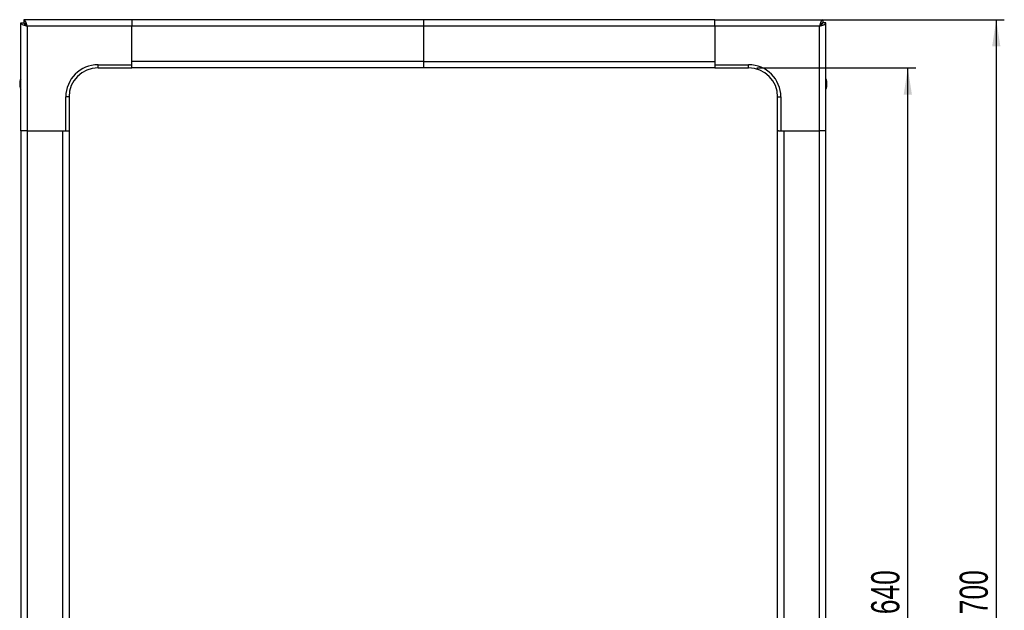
# Model space of a CAD drawing. Extents: x 24 to 2074, y 25 to 1460.
# Tile 3 of 11: x 511 to 1123, y 742 to 1109. Entities that reach past the tile are written whole.
import ezdxf
from ezdxf.enums import TextEntityAlignment as Align

# ---------------------------------------------------------------- set-up
doc = ezdxf.new("R2010")
doc.units = 0
doc.header["$LTSCALE"] = 5
doc.linetypes.add('CENTERX2', pattern=[20.32, 12.7, -2.54, 2.54, -2.54])
doc.layers.add('LAYER1', color=2, linetype='CONTINUOUS')
doc.layers.add('LAYER2', color=3, linetype='CENTERX2')
doc.dimstyles.new('SLDDIMSTYLE0', dxfattribs={"dimtxt": 17.5, "dimasz": 16.51, "dimexe": 0, "dimexo": 0.0625, "dimgap": 4.375, "dimtad": 1, "dimrnd": 1e-09, "dimzin": 12, "dimsah": 1, "dimcen": 0.09, "dimazin": 3, "dimtfac": 1, "dimtofl": 0, "dimtmove": 0, "dimatfit": 3})

# ---------------------------------------------------------------- blocks, each defined once
blk = doc.blocks.new('_D_2')
at = {"layer": 'LAYER2', "color": 3, "linetype": 'CONTINUOUS'}
for p, q in [((968.81, 1079.49), (1067.63, 1079.49)), ((1062.63, 439.49), (1062.63, 1079.49)), ((968.81, 439.49), (1067.63, 439.49))]:
    blk.add_line(p, q, dxfattribs=at)
for points in [[(1062.63, 1079.49), (1060.09, 1062.98), (1065.17, 1062.98)], [(1062.63, 439.49), (1065.17, 456), (1060.09, 456)]]:
    blk.add_solid(points, dxfattribs=at)
at = {"layer": 'LAYER2', "color": 3, "linetype": 'CONTINUOUS', "width": 0.7}
blk.add_text('640', height=17.5, rotation=90, dxfattribs=at).set_placement((1062.63, 740.09, 105.61), align=Align.BOTTOM_LEFT)
blk = doc.blocks.new('_D_3')
at = {"layer": 'LAYER2', "color": 3, "linetype": 'CONTINUOUS'}
for p, q in [((947.81, 1109.49), (1122.56, 1109.49)), ((1117.56, 1109.49), (1117.56, 409.49)), ((947.81, 409.49), (1122.56, 409.49))]:
    blk.add_line(p, q, dxfattribs=at)
for points in [[(1117.56, 1109.49), (1115.02, 1092.98), (1120.1, 1092.98)], [(1117.56, 409.49), (1120.1, 426), (1115.02, 426)]]:
    blk.add_solid(points, dxfattribs=at)
at = {"layer": 'LAYER2', "color": 3, "linetype": 'CONTINUOUS', "width": 0.7}
blk.add_text('700', height=17.5, rotation=90, dxfattribs=at).set_placement((1117.56, 740.09, 105.61), align=Align.BOTTOM_LEFT)

msp = doc.modelspace()

# ---------------------------------------------------------------- linework, layer by layer
at = {"layer": 'LAYER1', "color": 2, "linetype": 'CONTINUOUS'}
for p, q in [((511.81, 1040.489), (511.81, 1107.482)), ((511.81, 1107.482), (513.81, 1107.482)), ((513.817, 1109.489), (513.817, 1107.489)), ((580.81, 1109.489), (513.817, 1109.489)), ((514.31, 1106.592), (514.31, 1106.989)), ((514.31, 1106.989), (514.727, 1106.989)), ((580.81, 1109.489), (580.81, 1105.489)), ((761.81, 1109.489), (580.81, 1109.489)), ((761.81, 1109.489), (761.81, 1105.489)), ((942.81, 1109.489), (761.81, 1109.489)), ((942.81, 1105.489), (942.81, 1109.489)), ((942.81, 1109.489), (1009.802, 1109.489)), ((1008.912, 1106.989), (1009.31, 1106.989)), ((1009.31, 1106.571), (1009.31, 1106.989)), ((1009.802, 1109.489), (1009.802, 1107.489)), ((1011.81, 1107.482), (1009.81, 1107.482)), ((1011.81, 1040.489), (1011.81, 1107.482)), ((580.81, 1105.489), (515.81, 1105.489)), ((515.81, 1105.489), (515.81, 1040.489)), ((580.81, 1081.489), (580.81, 1105.489)), ((761.81, 1105.489), (580.81, 1105.489)), ((580.81, 1083.489), (580.81, 1105.489)), ((761.81, 1105.489), (761.81, 1083.489)), ((942.81, 1105.489), (761.81, 1105.489)), ((1007.81, 1105.489), (942.81, 1105.489)), ((942.81, 1105.489), (942.81, 1081.489)), ((942.81, 1105.489), (942.81, 1083.489)), ((1007.81, 1040.489), (1007.81, 1105.489)), ((761.81, 1083.489), (580.81, 1083.489)), ((761.81, 1083.489), (761.81, 1079.489)), ((761.81, 1083.489), (942.81, 1083.489)), ((559.81, 1081.489), (580.81, 1081.489)), ((559.81, 1079.489), (559.81, 1081.489)), ((559.81, 1079.489), (580.81, 1079.489)), ((580.81, 1080.024), (580.81, 1081.489)), ((580.81, 1080.024), (580.81, 1079.489)), ((761.81, 1079.489), (580.81, 1079.489)), ((942.81, 1079.489), (761.81, 1079.489)), ((942.81, 1081.489), (963.81, 1081.489)), ((942.81, 1081.489), (942.81, 1080.024)), ((942.81, 1080.024), (942.81, 1079.489)), ((942.81, 1079.489), (963.81, 1079.489)), ((963.81, 1079.489), (963.81, 1081.489)), ((511.166, 1070.989), (511.166, 1067.989)), ((511.181, 1071.107), (511.181, 1067.87)), ((1012.438, 1067.87), (1012.438, 1071.107)), ((1012.453, 1067.989), (1012.453, 1070.989)), ((539.81, 1040.489), (539.81, 1061.489)), ((541.81, 1061.489), (539.81, 1061.489)), ((541.81, 1061.489), (541.81, 1040.489)), ((981.81, 1061.489), (983.81, 1061.489)), ((981.81, 1040.489), (981.81, 1061.489)), ((983.81, 1061.489), (983.81, 1040.489)), ((515.81, 1040.489), (511.81, 1040.489)), ((511.81, 1040.489), (511.81, 478.489)), ((515.81, 1040.489), (539.81, 1040.489)), ((515.81, 1040.489), (537.81, 1040.489)), ((515.81, 1040.489), (515.81, 478.489)), ((537.81, 1040.489), (537.81, 478.489)), ((539.81, 1040.489), (541.274, 1040.489)), ((541.274, 1040.489), (541.81, 1040.489)), ((541.81, 1040.489), (541.81, 478.489)), ((981.81, 478.489), (981.81, 1040.489)), ((982.345, 1040.489), (981.81, 1040.489)), ((982.345, 1040.489), (983.81, 1040.489)), ((983.81, 1040.489), (1007.81, 1040.489)), ((985.81, 478.489), (985.81, 1040.489)), ((985.81, 1040.489), (1007.81, 1040.489)), ((1011.81, 1040.489), (1007.81, 1040.489)), ((1007.81, 478.489), (1007.81, 1040.489)), ((1011.81, 478.489), (1011.81, 1040.489))]:
    msp.add_line(p, q, dxfattribs=at)
at = {"layer": 'LAYER1', "color": 2, "linetype": 'CONTINUOUS', "flags": 128}
for points in [[(511.81, 1107.482), (512.058, 1107.032), (512.771, 1106.583), (513.861, 1106.134), (515.193, 1105.685), (515.81, 1105.489)], [(515.81, 1105.489), (515.36, 1106.875), (514.911, 1108.09), (514.462, 1108.982), (514.013, 1109.441), (513.817, 1109.489)], [(1009.802, 1109.489), (1009.353, 1109.241), (1008.904, 1108.527), (1008.455, 1107.437), (1008.006, 1106.105), (1007.81, 1105.489)], [(1007.81, 1105.489), (1009.196, 1105.938), (1010.411, 1106.387), (1011.303, 1106.836), (1011.762, 1107.285), (1011.81, 1107.482)], [(511.825, 1072.699), (511.5, 1072.087), (511.198, 1071.07)], [(1012.442, 1071.077), (1011.94, 1072.486), (1011.811, 1072.693)], [(1011.792, 1066.274), (1012.104, 1066.853), (1012.424, 1067.906)]]:
    msp.add_lwpolyline(points, dxfattribs=at)
at = {"layer": 'LAYER1', "color": 2, "linetype": 'CONTINUOUS'}
for centre, radius, start, end in [((517.202, 1108.886), 3.672, 202.491197, 247.711733), ((512.616, 1104.299), 3.408, 20.427015, 69.370055), ((1011.207, 1104.096), 3.672, 112.491197, 157.711733), ((1006.62, 1108.682), 3.408, 290.427015, 339.370055), ((559.81, 1061.489), 20, 90, 180), ((559.81, 1061.489), 18, 90, 180), ((963.81, 1061.489), 20, 0, 90), ((963.81, 1061.489), 18, 0, 90), ((511.666, 1070.989), 0.5, 166.278426, 180), ((1011.953, 1070.989), 0.5, 0, 13.721574), ((511.666, 1067.989), 0.5, 180, 193.721574), ((514.954, 1068.437), 3.815, 188.09772, 214.392706), ((1011.953, 1067.989), 0.5, 346.278426, 0)]:
    msp.add_arc(centre, radius, start, end, dxfattribs=at)

# ---------------------------------------------------------------- dimensions: what is measured, and where the dimension line sits
at = {"layer": 'LAYER2', "color": 3, "linetype": 'CONTINUOUS'}
for base, p1, p2, picture, middle in [((1117.555, 409.489), (942.81, 1109.489), (942.81, 409.489), '_D_3', (1117.555, 759.489)), ((1062.633, 1079.489), (963.81, 439.489), (963.81, 1079.489), '_D_2', (1062.633, 759.489))]:
    dim = msp.add_linear_dim(base=base, p1=p1, p2=p2, angle=90, dimstyle='SLDDIMSTYLE0', dxfattribs=at)
    dim.commit()
    dim.dimension.update_dxf_attribs({"geometry": picture, "text_midpoint": middle, "dimtype": 160})

doc.saveas('drawing.dxf')
